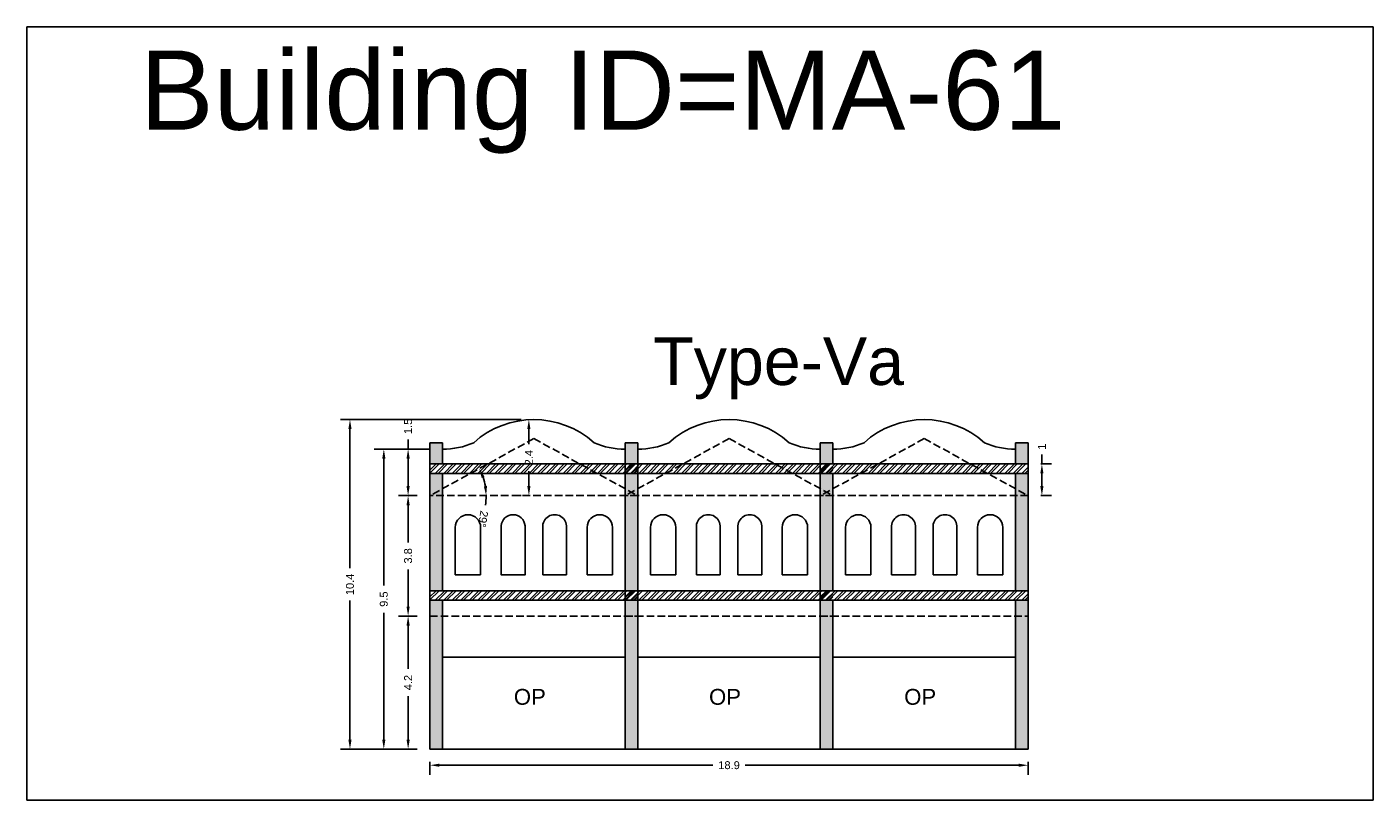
# Model space of a CAD drawing. Header units: metres. Extents: x 3416649 to 3417100, y -6712966 to -6712690.
# Tile 2 of 72: x 3416649 to 3416692, y -6712924 to -6712900. Entities that reach past the tile are written whole.
import ezdxf

# ---------------------------------------------------------------- set-up
doc = ezdxf.new("R2010")
doc.units = ezdxf.units.M
doc.linetypes.add('ACAD_ISO02W100', pattern=[15, 12, -3])
doc.layers.add('Dotted', color=7, linetype='ACAD_ISO02W100', plot=False)
doc.styles.get("Standard").update_dxf_attribs({"font": 'arial.ttf'})
doc.dimstyles.new('ISO-25', dxfattribs={"dimtxt": 0.25, "dimasz": 0.3, "dimexe": 0.3, "dimexo": 0.4, "dimgap": 0.2, "dimtad": 0, "dimdec": 1, "dimdsep": 46, "dimtxsty": 'Standard', "dimcen": 2.5, "dimadec": 0, "dimazin": 0, "dimtfac": 1, "dimtdec": 1, "dimtmove": 0, "dimatfit": 3, "dimfxl": 1, "dimarcsym": 0})

# ---------------------------------------------------------------- blocks, each defined once
blk = doc.blocks.new('*D500')
at = {"color": 0, "lineweight": -2, "transparency": 16777216}
for p, q in [((3416661.706, -6712918.11), (3416661.117, -6712918.11)), ((3416661.417, -6712918.41), (3416661.417, -6712919.779)), ((3416661.417, -6712922.01), (3416661.417, -6712920.642)), ((3416661.706, -6712922.31), (3416661.117, -6712922.31))]:
    blk.add_line(p, q, dxfattribs=at)
at = {"color": 0, "transparency": 16777216}
for points in [[(3416661.367, -6712918.41), (3416661.467, -6712918.41), (3416661.417, -6712918.11)], [(3416661.367, -6712922.01), (3416661.467, -6712922.01), (3416661.417, -6712922.31)]]:
    blk.add_solid(points, dxfattribs=at)
at = {"layer": 'Defpoints', "color": 0, "transparency": 16777216}
for p in [(3416661.417, -6712918.11), (3416662.106, -6712918.11), (3416662.106, -6712922.31)]:
    blk.add_point(p, dxfattribs=at)
at = {"color": 0, "transparency": 16777216, "insert": (3416661.417, -6712920.21), "char_height": 0.25, "attachment_point": 5, "rotation": 90}
blk.add_mtext('4.2', dxfattribs=at)
blk = doc.blocks.new('*D501')
at = {"color": 0, "lineweight": -2, "transparency": 16777216}
for p, q in [((3416661.706, -6712914.31), (3416661.117, -6712914.31)), ((3416661.417, -6712914.61), (3416661.417, -6712915.783)), ((3416661.417, -6712917.81), (3416661.417, -6712916.638)), ((3416661.706, -6712918.11), (3416661.117, -6712918.11))]:
    blk.add_line(p, q, dxfattribs=at)
at = {"color": 0, "transparency": 16777216}
for points in [[(3416661.367, -6712914.61), (3416661.467, -6712914.61), (3416661.417, -6712914.31)], [(3416661.367, -6712917.81), (3416661.467, -6712917.81), (3416661.417, -6712918.11)]]:
    blk.add_solid(points, dxfattribs=at)
at = {"layer": 'Defpoints', "color": 0, "transparency": 16777216}
for p in [(3416661.417, -6712914.31), (3416662.106, -6712914.31), (3416662.106, -6712918.11)]:
    blk.add_point(p, dxfattribs=at)
at = {"color": 0, "transparency": 16777216, "insert": (3416661.417, -6712916.21), "char_height": 0.25, "attachment_point": 5, "rotation": 90}
blk.add_mtext('3.8', dxfattribs=at)
blk = doc.blocks.new('*D502')
at = {"color": 0, "lineweight": -2, "transparency": 16777216}
for start, end in [(9.6948, 19.0623), (350.3052, 0)]:
    blk.add_arc((3416662.106, -6712914.31), 1.775, start, end, dxfattribs=at)
at = {"color": 0, "transparency": 16777216}
for points in [[(3416663.738, -6712913.751), (3416663.83, -6712913.71), (3416663.662, -6712913.456)], [(3416663.906, -6712914.007), (3416663.806, -6712914.016), (3416663.881, -6712914.31)]]:
    blk.add_solid(points, dxfattribs=at)
at = {"layer": 'Defpoints', "color": 0, "transparency": 16777216}
for p in [(3416665.386, -6712912.51), (3416663.783, -6712913.727), (3416662.106, -6712914.31), (3416662.106, -6712914.31), (3416668.666, -6712914.31)]:
    blk.add_point(p, dxfattribs=at)
at = {"color": 0, "transparency": 16777216, "insert": (3416663.781, -6712915.05), "char_height": 0.25, "attachment_point": 5, "rotation": 260.3052}
blk.add_mtext('29°', dxfattribs=at)
blk = doc.blocks.new('*D503')
at = {"color": 0, "lineweight": -2, "transparency": 16777216}
for p, q in [((3416662.106, -6712912.84), (3416661.117, -6712912.84)), ((3416661.417, -6712912.84), (3416661.417, -6712912.54)), ((3416661.417, -6712914.01), (3416661.417, -6712913.14)), ((3416661.706, -6712914.31), (3416661.117, -6712914.31))]:
    blk.add_line(p, q, dxfattribs=at)
at = {"color": 0, "transparency": 16777216}
for points in [[(3416661.367, -6712913.14), (3416661.467, -6712913.14), (3416661.417, -6712912.84)], [(3416661.367, -6712914.01), (3416661.467, -6712914.01), (3416661.417, -6712914.31)]]:
    blk.add_solid(points, dxfattribs=at)
at = {"layer": 'Defpoints', "color": 0, "transparency": 16777216}
for p in [(3416661.417, -6712912.84), (3416662.506, -6712912.84), (3416662.106, -6712914.31)]:
    blk.add_point(p, dxfattribs=at)
at = {"color": 0, "transparency": 16777216, "insert": (3416661.417, -6712912.124), "char_height": 0.25, "attachment_point": 5, "rotation": 90}
blk.add_mtext('1.5', dxfattribs=at)
blk = doc.blocks.new('*D504')
at = {"color": 0, "lineweight": -2, "transparency": 16777216}
for p, q in [((3416664.986, -6712911.91), (3416664.928, -6712911.91)), ((3416665.228, -6712912.21), (3416665.228, -6712912.681)), ((3416665.228, -6712914.01), (3416665.228, -6712913.54)), ((3416664.986, -6712914.31), (3416664.928, -6712914.31))]:
    blk.add_line(p, q, dxfattribs=at)
at = {"color": 0, "transparency": 16777216}
for points in [[(3416665.178, -6712912.21), (3416665.278, -6712912.21), (3416665.228, -6712911.91)], [(3416665.178, -6712914.01), (3416665.278, -6712914.01), (3416665.228, -6712914.31)]]:
    blk.add_solid(points, dxfattribs=at)
at = {"layer": 'Defpoints', "color": 0, "transparency": 16777216}
for p in [(3416665.386, -6712911.91), (3416665.228, -6712914.31), (3416665.386, -6712914.31)]:
    blk.add_point(p, dxfattribs=at)
at = {"color": 0, "transparency": 16777216, "insert": (3416665.228, -6712913.11), "char_height": 0.25, "attachment_point": 5, "rotation": 90}
blk.add_mtext('2.4', dxfattribs=at)
blk = doc.blocks.new('*D505')
at = {"color": 0, "lineweight": -2, "transparency": 16777216}
for p, q in [((3416662.106, -6712922.71), (3416662.106, -6712923.117)), ((3416662.406, -6712922.817), (3416671.033, -6712922.817)), ((3416680.686, -6712922.817), (3416672.059, -6712922.817)), ((3416680.986, -6712922.71), (3416680.986, -6712923.117))]:
    blk.add_line(p, q, dxfattribs=at)
at = {"color": 0, "transparency": 16777216}
for points in [[(3416662.406, -6712922.767), (3416662.406, -6712922.867), (3416662.106, -6712922.817)], [(3416680.686, -6712922.767), (3416680.686, -6712922.867), (3416680.986, -6712922.817)]]:
    blk.add_solid(points, dxfattribs=at)
at = {"layer": 'Defpoints', "color": 0, "transparency": 16777216}
for p in [(3416662.106, -6712922.31), (3416680.986, -6712922.31), (3416680.986, -6712922.817)]:
    blk.add_point(p, dxfattribs=at)
at = {"color": 0, "transparency": 16777216, "insert": (3416671.546, -6712922.817), "char_height": 0.25, "attachment_point": 5}
blk.add_mtext('18.9', dxfattribs=at)
blk = doc.blocks.new('*D506')
at = {"color": 0, "lineweight": -2, "transparency": 16777216}
for p, q in [((3416662.106, -6712912.84), (3416660.35, -6712912.84)), ((3416660.65, -6712913.14), (3416660.65, -6712917.147)), ((3416660.65, -6712922.01), (3416660.65, -6712918.004)), ((3416661.706, -6712922.31), (3416660.35, -6712922.31))]:
    blk.add_line(p, q, dxfattribs=at)
at = {"color": 0, "transparency": 16777216}
for points in [[(3416660.6, -6712913.14), (3416660.7, -6712913.14), (3416660.65, -6712912.84)], [(3416660.6, -6712922.01), (3416660.7, -6712922.01), (3416660.65, -6712922.31)]]:
    blk.add_solid(points, dxfattribs=at)
at = {"layer": 'Defpoints', "color": 0, "transparency": 16777216}
for p in [(3416660.65, -6712912.84), (3416662.506, -6712912.84), (3416662.106, -6712922.31)]:
    blk.add_point(p, dxfattribs=at)
at = {"color": 0, "transparency": 16777216, "insert": (3416660.65, -6712917.575), "char_height": 0.25, "attachment_point": 5, "rotation": 90}
blk.add_mtext('9.5', dxfattribs=at)
blk = doc.blocks.new('*D507')
at = {"color": 0, "lineweight": -2, "transparency": 16777216}
for p, q in [((3416664.986, -6712911.91), (3416659.282, -6712911.91)), ((3416659.582, -6712912.21), (3416659.582, -6712916.598)), ((3416659.582, -6712922.01), (3416659.582, -6712917.623)), ((3416661.706, -6712922.31), (3416659.282, -6712922.31))]:
    blk.add_line(p, q, dxfattribs=at)
at = {"color": 0, "transparency": 16777216}
for points in [[(3416659.532, -6712912.21), (3416659.632, -6712912.21), (3416659.582, -6712911.91)], [(3416659.532, -6712922.01), (3416659.632, -6712922.01), (3416659.582, -6712922.31)]]:
    blk.add_solid(points, dxfattribs=at)
at = {"layer": 'Defpoints', "color": 0, "transparency": 16777216}
for p in [(3416659.582, -6712911.91), (3416665.386, -6712911.91), (3416662.106, -6712922.31)]:
    blk.add_point(p, dxfattribs=at)
at = {"color": 0, "transparency": 16777216, "insert": (3416659.582, -6712917.11), "char_height": 0.25, "attachment_point": 5, "rotation": 90}
blk.add_mtext('10.4', dxfattribs=at)
blk = doc.blocks.new('*D508')
at = {"color": 0, "lineweight": -2, "transparency": 16777216}
for p, q in [((3416681.386, -6712913.31), (3416681.72, -6712913.31)), ((3416681.42, -6712913.31), (3416681.42, -6712913.01)), ((3416681.42, -6712914.01), (3416681.42, -6712913.61)), ((3416681.386, -6712914.31), (3416681.72, -6712914.31))]:
    blk.add_line(p, q, dxfattribs=at)
at = {"color": 0, "transparency": 16777216}
for points in [[(3416681.37, -6712913.61), (3416681.47, -6712913.61), (3416681.42, -6712913.31)], [(3416681.37, -6712914.01), (3416681.47, -6712914.01), (3416681.42, -6712914.31)]]:
    blk.add_solid(points, dxfattribs=at)
at = {"layer": 'Defpoints', "color": 0, "transparency": 16777216}
for p in [(3416680.986, -6712913.31), (3416681.42, -6712913.31), (3416680.986, -6712914.31)]:
    blk.add_point(p, dxfattribs=at)
at = {"color": 0, "transparency": 16777216, "insert": (3416681.42, -6712912.764), "char_height": 0.25, "attachment_point": 5, "rotation": 90}
blk.add_mtext('1', dxfattribs=at)

msp = doc.modelspace()

# ---------------------------------------------------------------- hatches: boundary and pattern name
h = msp.add_hatch(color=256)
h.dxf.hatch_style = 1
h.paths.add_polyline_path([(3416662.506, -6712914.31), (3416662.106, -6712914.31), (3416662.106, -6712917.31), (3416662.506, -6712917.31)])
h.paths.add_polyline_path([(3416662.506, -6712914.091), (3416662.506, -6712913.61), (3416662.106, -6712913.61), (3416662.106, -6712914.31)])
h.paths.add_polyline_path([(3416662.506, -6712914.091), (3416662.106, -6712914.31), (3416662.506, -6712914.31)])
h.paths.add_polyline_path([(3416662.506, -6712912.64), (3416662.106, -6712912.64), (3416662.106, -6712913.31), (3416662.506, -6712913.31)])
h.paths.add_polyline_path([(3416662.506, -6712918.11), (3416662.106, -6712918.11), (3416662.106, -6712922.31), (3416662.506, -6712922.31)])
h.paths.add_polyline_path([(3416662.506, -6712917.61), (3416662.106, -6712917.61), (3416662.106, -6712918.11), (3416662.506, -6712918.11)])
h.paths.add_polyline_path([(3416668.666, -6712918.11), (3416668.266, -6712918.11), (3416668.266, -6712922.31), (3416668.666, -6712922.31)])
h.paths.add_polyline_path([(3416668.666, -6712917.61), (3416668.266, -6712917.61), (3416668.266, -6712918.11), (3416668.666, -6712918.11)])
h.paths.add_polyline_path([(3416668.666, -6712914.31), (3416668.266, -6712914.31), (3416668.266, -6712917.31), (3416668.666, -6712917.31)])
h.paths.add_polyline_path([(3416668.466, -6712914.201), (3416668.266, -6712914.091), (3416668.266, -6712914.31)])
h.paths.add_polyline_path([(3416668.666, -6712913.61), (3416668.266, -6712913.61), (3416668.266, -6712914.091), (3416668.466, -6712914.201), (3416668.666, -6712914.091)])
h.paths.add_polyline_path([(3416668.466, -6712914.201), (3416668.266, -6712914.31), (3416668.666, -6712914.31)])
h.paths.add_polyline_path([(3416668.666, -6712914.091), (3416668.466, -6712914.201), (3416668.666, -6712914.31)])
h.paths.add_polyline_path([(3416668.666, -6712912.64), (3416668.266, -6712912.64), (3416668.266, -6712913.31), (3416668.666, -6712913.31)])
h = msp.add_hatch(color=256)
h.dxf.hatch_style = 1
h.paths.add_polyline_path([(3416680.586, -6712914.31), (3416680.986, -6712914.31), (3416680.986, -6712917.31), (3416680.586, -6712917.31)])
h.paths.add_polyline_path([(3416680.586, -6712914.091), (3416680.586, -6712913.61), (3416680.986, -6712913.61), (3416680.986, -6712914.31)])
h.paths.add_polyline_path([(3416680.586, -6712914.091), (3416680.986, -6712914.31), (3416680.586, -6712914.31)])
h.paths.add_polyline_path([(3416680.586, -6712912.64), (3416680.986, -6712912.64), (3416680.986, -6712913.31), (3416680.586, -6712913.31)])
h.paths.add_polyline_path([(3416680.586, -6712918.11), (3416680.986, -6712918.11), (3416680.986, -6712922.31), (3416680.586, -6712922.31)])
h.paths.add_polyline_path([(3416680.586, -6712917.61), (3416680.986, -6712917.61), (3416680.986, -6712918.11), (3416680.586, -6712918.11)])
h.paths.add_polyline_path([(3416674.426, -6712918.11), (3416674.826, -6712918.11), (3416674.826, -6712922.31), (3416674.426, -6712922.31)])
h.paths.add_polyline_path([(3416674.426, -6712917.61), (3416674.826, -6712917.61), (3416674.826, -6712918.11), (3416674.426, -6712918.11)])
h.paths.add_polyline_path([(3416674.426, -6712914.31), (3416674.826, -6712914.31), (3416674.826, -6712917.31), (3416674.426, -6712917.31)])
h.paths.add_polyline_path([(3416674.626, -6712914.201), (3416674.826, -6712914.091), (3416674.826, -6712914.31)])
h.paths.add_polyline_path([(3416674.426, -6712913.61), (3416674.826, -6712913.61), (3416674.826, -6712914.091), (3416674.626, -6712914.201), (3416674.426, -6712914.091)])
h.paths.add_polyline_path([(3416674.626, -6712914.201), (3416674.826, -6712914.31), (3416674.426, -6712914.31)])
h.paths.add_polyline_path([(3416674.426, -6712914.091), (3416674.626, -6712914.201), (3416674.426, -6712914.31)])
h.paths.add_polyline_path([(3416674.426, -6712912.64), (3416674.826, -6712912.64), (3416674.826, -6712913.31), (3416674.426, -6712913.31)])
h = msp.add_hatch()
h.set_pattern_fill('ANSI32', color=256, scale=0.02)
h.set_pattern_definition([(45, (-16.97134, 0), (-0.134703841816, 0.134703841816), []), (45, (-16.88153, 0), (-0.134703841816, 0.134703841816), [])])
h.paths.add_polyline_path([(3416668.666, -6712913.61), (3416668.666, -6712913.31), (3416662.106, -6712913.31), (3416662.106, -6712913.61)])
h = msp.add_hatch()
h.set_pattern_fill('ANSI32', color=256, scale=0.02)
h.set_pattern_definition([(45, (-10.81134, 0), (-0.134703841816, 0.134703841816), []), (45, (-10.72153, 0), (-0.134703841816, 0.134703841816), [])])
h.paths.add_polyline_path([(3416674.826, -6712913.61), (3416674.826, -6712913.31), (3416668.266, -6712913.31), (3416668.266, -6712913.61)])
h = msp.add_hatch()
h.set_pattern_fill('ANSI32', color=256, scale=0.02)
h.set_pattern_definition([(45, (-4.65134, 0), (-0.134703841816, 0.134703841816), []), (45, (-4.56153, 0), (-0.134703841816, 0.134703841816), [])])
h.paths.add_polyline_path([(3416680.986, -6712913.61), (3416680.986, -6712913.31), (3416674.426, -6712913.31), (3416674.426, -6712913.61)])
h = msp.add_hatch()
h.set_pattern_fill('ANSI32', color=256, scale=0.02)
h.set_pattern_definition([(45, (-16.97134, -4), (-0.134703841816, 0.134703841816), []), (45, (-16.88153, -4), (-0.134703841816, 0.134703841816), [])])
h.paths.add_polyline_path([(3416668.666, -6712917.31), (3416662.106, -6712917.31), (3416662.106, -6712917.61), (3416668.666, -6712917.61)])
h = msp.add_hatch()
h.set_pattern_fill('ANSI32', color=256, scale=0.02)
h.set_pattern_definition([(45, (-10.81134, -4), (-0.134703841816, 0.134703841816), []), (45, (-10.72153, -4), (-0.134703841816, 0.134703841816), [])])
h.paths.add_polyline_path([(3416674.826, -6712917.31), (3416668.266, -6712917.31), (3416668.266, -6712917.61), (3416674.826, -6712917.61)])
h = msp.add_hatch()
h.set_pattern_fill('ANSI32', color=256, scale=0.02)
h.set_pattern_definition([(45, (-4.65134, -4), (-0.134703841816, 0.134703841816), []), (45, (-4.56153, -4), (-0.134703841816, 0.134703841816), [])])
h.paths.add_polyline_path([(3416680.986, -6712917.31), (3416674.426, -6712917.31), (3416674.426, -6712917.61), (3416680.986, -6712917.61)])

# ---------------------------------------------------------------- linework, layer by layer
for points in [[(3416649.386, -6712899.518), (3416691.873, -6712899.518), (3416691.873, -6712923.916), (3416649.386, -6712923.916)], [(3416668.266, -6712919.41), (3416662.506, -6712919.41), (3416662.506, -6712922.31), (3416668.266, -6712922.31)]]:
    msp.add_lwpolyline(points, close=True)
for points in [[(3416662.106, -6712912.64), (3416662.506, -6712912.64)], [(3416662.106, -6712912.64), (3416662.106, -6712922.31)], [(3416662.506, -6712912.64), (3416662.506, -6712913.31)], [(3416668.266, -6712912.64), (3416668.266, -6712913.31)], [(3416668.266, -6712912.64), (3416668.666, -6712912.64)], [(3416668.266, -6712912.64), (3416668.666, -6712912.64)], [(3416668.266, -6712912.64), (3416668.266, -6712922.31)], [(3416668.666, -6712912.64), (3416668.666, -6712922.31)], [(3416668.666, -6712912.64), (3416668.666, -6712913.31)], [(3416674.426, -6712912.64), (3416674.826, -6712912.64)], [(3416674.426, -6712912.64), (3416674.426, -6712913.31)], [(3416674.426, -6712912.64), (3416674.826, -6712912.64)], [(3416674.426, -6712912.64), (3416674.426, -6712922.31)], [(3416674.826, -6712912.64), (3416674.826, -6712913.31)], [(3416680.586, -6712912.64), (3416680.986, -6712912.64)], [(3416680.586, -6712912.64), (3416680.586, -6712913.31)], [(3416680.986, -6712912.64), (3416680.986, -6712922.31)], [(3416662.106, -6712913.31), (3416668.666, -6712913.31)], [(3416668.266, -6712913.31), (3416674.826, -6712913.31)], [(3416674.426, -6712913.31), (3416680.986, -6712913.31)], [(3416662.106, -6712913.61), (3416668.666, -6712913.61)], [(3416662.506, -6712913.61), (3416662.506, -6712917.31)], [(3416668.266, -6712913.61), (3416668.266, -6712917.31)], [(3416668.266, -6712913.61), (3416674.826, -6712913.61)], [(3416668.666, -6712913.61), (3416668.666, -6712917.31)], [(3416674.426, -6712913.61), (3416674.426, -6712917.31)], [(3416674.426, -6712913.61), (3416680.986, -6712913.61)], [(3416674.826, -6712913.61), (3416674.826, -6712917.31)], [(3416680.586, -6712913.61), (3416680.586, -6712917.31)], [(3416662.906, -6712915.31), (3416662.906, -6712916.81)], [(3416663.706, -6712915.31), (3416663.706, -6712916.81)], [(3416665.666, -6712915.262), (3416665.666, -6712916.81)], [(3416666.416, -6712915.262), (3416666.416, -6712916.81)], [(3416667.066, -6712915.31), (3416667.066, -6712916.81)], [(3416667.866, -6712915.31), (3416667.866, -6712916.81)], [(3416669.066, -6712915.31), (3416669.066, -6712916.81)], [(3416669.866, -6712915.31), (3416669.866, -6712916.81)], [(3416670.516, -6712915.262), (3416670.516, -6712916.81)], [(3416671.266, -6712915.262), (3416671.266, -6712916.81)], [(3416671.826, -6712915.262), (3416671.826, -6712916.81)], [(3416672.576, -6712915.262), (3416672.576, -6712916.81)], [(3416673.226, -6712915.31), (3416673.226, -6712916.81)], [(3416674.026, -6712915.31), (3416674.026, -6712916.81)], [(3416675.226, -6712915.31), (3416675.226, -6712916.81)], [(3416676.026, -6712915.31), (3416676.026, -6712916.81)], [(3416676.676, -6712915.262), (3416676.676, -6712916.81)], [(3416677.426, -6712915.262), (3416677.426, -6712916.81)], [(3416677.986, -6712915.262), (3416677.986, -6712916.81)], [(3416678.736, -6712915.262), (3416678.736, -6712916.81)], [(3416679.386, -6712915.31), (3416679.386, -6712916.81)], [(3416680.186, -6712915.31), (3416680.186, -6712916.81)], [(3416663.706, -6712916.81), (3416662.906, -6712916.81)], [(3416665.666, -6712916.81), (3416666.416, -6712916.81)], [(3416667.066, -6712916.81), (3416667.866, -6712916.81)], [(3416669.866, -6712916.81), (3416669.066, -6712916.81)], [(3416671.266, -6712916.81), (3416670.516, -6712916.81)], [(3416671.826, -6712916.81), (3416672.576, -6712916.81)], [(3416673.226, -6712916.81), (3416674.026, -6712916.81)], [(3416676.026, -6712916.81), (3416675.226, -6712916.81)], [(3416677.426, -6712916.81), (3416676.676, -6712916.81)], [(3416677.986, -6712916.81), (3416678.736, -6712916.81)], [(3416679.386, -6712916.81), (3416680.186, -6712916.81)], [(3416662.106, -6712917.31), (3416668.666, -6712917.31)], [(3416668.266, -6712917.31), (3416674.826, -6712917.31)], [(3416674.426, -6712917.31), (3416680.986, -6712917.31)], [(3416662.106, -6712917.61), (3416668.666, -6712917.61)], [(3416662.506, -6712917.61), (3416662.506, -6712922.31)], [(3416668.266, -6712917.61), (3416668.266, -6712922.31)], [(3416668.266, -6712917.61), (3416674.826, -6712917.61)], [(3416668.666, -6712917.61), (3416668.666, -6712922.31)], [(3416674.426, -6712917.61), (3416674.426, -6712922.31)], [(3416674.426, -6712917.61), (3416680.986, -6712917.61)], [(3416674.826, -6712917.61), (3416674.826, -6712922.31)], [(3416680.586, -6712917.61), (3416680.586, -6712922.31)], [(3416662.506, -6712919.41), (3416668.266, -6712919.41)], [(3416668.666, -6712919.41), (3416674.426, -6712919.41)], [(3416674.826, -6712919.41), (3416680.586, -6712919.41)], [(3416662.106, -6712922.31), (3416668.666, -6712922.31)], [(3416668.266, -6712922.31), (3416674.826, -6712922.31)], [(3416674.426, -6712922.31), (3416680.986, -6712922.31)]]:
    msp.add_lwpolyline(points)
msp.add_lwpolyline([(3416664.356, -6712915.262, -0.9375), (3416665.106, -6712915.262), (3416665.106, -6712916.81), (3416664.356, -6712916.81), (3416664.356, -6712915.262)], format="xyb")
for centre, radius, start, end in [((3416665.386, -6712914.748), 2.838, 47.9654, 132.0346), ((3416671.546, -6712914.748), 2.838, 47.9654, 132.0346), ((3416677.706, -6712914.748), 2.838, 47.9654, 132.0346), ((3416662.523, -6712910.424), 2.417, 269.5928, 293.4765), ((3416668.249, -6712910.424), 2.417, 246.5235, 270.4072), ((3416668.683, -6712910.424), 2.417, 269.5928, 293.4765), ((3416674.409, -6712910.424), 2.417, 246.5235, 270.4072), ((3416674.843, -6712910.424), 2.417, 269.5928, 293.4765), ((3416680.569, -6712910.424), 2.417, 246.5235, 270.4072), ((3416663.306, -6712915.31), 0.4, 360, 180), ((3416666.041, -6712915.286), 0.376, 356.3048, 183.6952), ((3416667.466, -6712915.31), 0.4, 360, 180), ((3416669.466, -6712915.31), 0.4, 360, 180), ((3416670.891, -6712915.286), 0.376, 356.3048, 183.6952), ((3416672.201, -6712915.286), 0.376, 356.3048, 183.6952), ((3416673.626, -6712915.31), 0.4, 360, 180), ((3416675.626, -6712915.31), 0.4, 360, 180), ((3416677.051, -6712915.286), 0.376, 356.3048, 183.6952), ((3416678.361, -6712915.286), 0.376, 356.3048, 183.6952), ((3416679.786, -6712915.31), 0.4, 360, 180)]:
    msp.add_arc(centre, radius, start, end)
at = {"layer": 'Dotted', "ltscale": 0.02}
for p, q in [((3416668.666, -6712914.31), (3416662.106, -6712914.31)), ((3416674.826, -6712914.31), (3416668.266, -6712914.31)), ((3416680.986, -6712914.31), (3416674.426, -6712914.31))]:
    msp.add_line(p, q, dxfattribs=at)
for points in [[(3416665.386, -6712912.51), (3416662.106, -6712914.31)], [(3416665.386, -6712912.51), (3416668.666, -6712914.31)], [(3416671.546, -6712912.51), (3416668.266, -6712914.31)], [(3416671.546, -6712912.51), (3416674.826, -6712914.31)], [(3416677.706, -6712912.51), (3416674.426, -6712914.31)], [(3416677.706, -6712912.51), (3416680.986, -6712914.31)], [(3416662.106, -6712917.31), (3416668.666, -6712917.31)], [(3416668.266, -6712917.31), (3416674.826, -6712917.31)], [(3416674.426, -6712917.31), (3416680.986, -6712917.31)], [(3416662.106, -6712918.11), (3416668.666, -6712918.11)], [(3416668.266, -6712918.11), (3416674.826, -6712918.11)], [(3416674.426, -6712918.11), (3416680.986, -6712918.11)]]:
    msp.add_lwpolyline(points, dxfattribs=at)

# ---------------------------------------------------------------- texts
at = {"attachment_point": 1}
for s, width, heights, insert, char_height in [('Building ID=MA-61', 67.86454, [0.517], (3416652.949, -6712900.263), 2.5), ('Type-Va ', 9.99112, [0.517], (3416669.151, -6712909.317), 1.5), ('OP', 1.17554, [0], (3416664.754, -6712920.409), 0.5), ('OP', 1.17554, [0], (3416670.914, -6712920.409), 0.5), ('OP', 1.17554, [0], (3416677.074, -6712920.409), 0.5)]:
    msp.add_mtext_dynamic_manual_height_columns(s, width=width, gutter_width=12.5, heights=heights, dxfattribs=dict(at, insert=insert, char_height=char_height))

# ---------------------------------------------------------------- dimensions: what is measured, and where the dimension line sits
for base, p1, p2, picture, middle in [((3416659.582, -6712911.91), (3416662.106, -6712922.31), (3416665.386, -6712911.91), '*D507', (3416659.582, -6712917.11)), ((3416661.417, -6712912.84), (3416662.106, -6712914.31), (3416662.506, -6712912.84), '*D503', (3416661.417, -6712912.124)), ((3416665.228, -6712914.31), (3416665.386, -6712911.91), (3416665.386, -6712914.31), '*D504', (3416665.228, -6712913.11)), ((3416660.65, -6712912.84), (3416662.106, -6712922.31), (3416662.506, -6712912.84), '*D506', (3416660.65, -6712917.575)), ((3416681.42, -6712913.31), (3416680.986, -6712914.31), (3416680.986, -6712913.31), '*D508', (3416681.42, -6712912.764)), ((3416661.417, -6712914.31), (3416662.106, -6712918.11), (3416662.106, -6712914.31), '*D501', (3416661.417, -6712916.21)), ((3416661.417, -6712918.11), (3416662.106, -6712922.31), (3416662.106, -6712918.11), '*D500', (3416661.417, -6712920.21))]:
    dim = msp.add_linear_dim(base=base, p1=p1, p2=p2, angle=90, dimstyle='ISO-25')
    dim.commit()
    dim.dimension.update_dxf_attribs({"geometry": picture, "text_midpoint": middle})
dim = msp.add_angular_dim_2l(base=(3416663.783, -6712913.727), line1=((3416668.666, -6712914.31), (3416662.106, -6712914.31)), line2=((3416665.386, -6712912.51), (3416662.106, -6712914.31)), dimstyle='ISO-25')
dim.commit()
dim.dimension.update_dxf_attribs({"geometry": '*D502', "text_midpoint": (3416663.781, -6712915.05)})
dim = msp.add_linear_dim(base=(3416680.986, -6712922.817), p1=(3416662.106, -6712922.31), p2=(3416680.986, -6712922.31), dimstyle='ISO-25')
dim.commit()
dim.dimension.update_dxf_attribs({"geometry": '*D505', "text_midpoint": (3416671.546, -6712922.817)})

doc.saveas('drawing.dxf')
